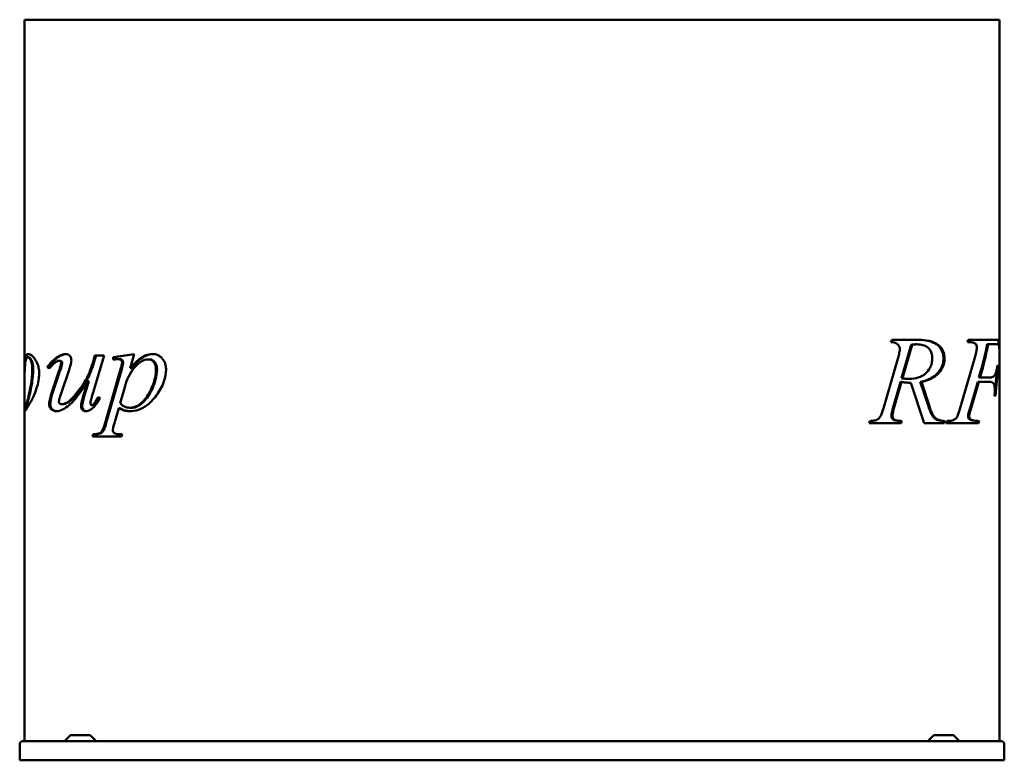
# Model space of a CAD drawing. Header units: millimetres. Extents: x 400 to 1700, y 254 to 1231.
import ezdxf

# ---------------------------------------------------------------- set-up
doc = ezdxf.new("R2010")
doc.units = ezdxf.units.MM
doc.header["$LTSCALE"] = 5
doc.layers.add('Widoczne (ISO)', color=7, linetype='Continuous', lineweight=50)

msp = doc.modelspace()

# ---------------------------------------------------------------- linework, layer by layer
at = {"layer": 'Widoczne (ISO)'}
for p, q in [((430.6, 1231.2), (406.5, 1231.2)), ((406.5, 1231.2), (406.5, 778.8)), ((430.6, 1231.2), (760.1, 1231.2)), ((818.1, 1231.2), (760.1, 1231.2)), ((818.1, 1231.2), (1281.9, 1231.2)), ((1339.9, 1231.2), (1281.9, 1231.2)), ((1339.9, 1231.2), (1669.4, 1231.2)), ((1693.5, 1231.2), (1669.4, 1231.2)), ((1693.5, 1231.2), (1693.5, 808.6)), ((1550.3, 805.6), (1551.3, 808.6)), ((1551.3, 808.6), (1587.1, 808.6)), ((1651.3, 805.6), (1652.3, 808.6)), ((1652.3, 808.6), (1669.4, 808.6)), ((1693.5, 808.6), (1669.4, 808.6)), ((1692.5, 808.6), (1692.5, 802.4)), ((1693.5, 808.6), (1693.5, 792.5)), ((1550.3, 805.6), (1550.7, 805.6)), ((1577, 802.2), (1564.3, 757.9)), ((1578.4, 802.2), (1565.7, 757.9)), ((1577, 802.2), (1578.4, 802.2)), ((1583.1, 802.8), (1584.5, 802.8)), ((1677.5, 802.8), (1678.7, 802.8)), ((1678.7, 802.8), (1689.7, 802.8)), ((411.8, 785.7), (410.8, 785.7)), ((453.6, 781), (452.2, 781)), ((511.7, 788), (496.9, 739)), ((497.5, 781.3), (499.4, 788)), ((498.9, 781.3), (497.5, 781.3)), ((498.9, 781.3), (500.8, 788)), ((499.4, 788), (511.7, 788)), ((523.5, 785.8), (551.2, 789.9)), ((525, 785.8), (523.5, 785.8)), ((523.5, 782.6), (523.5, 785.8)), ((525, 785.8), (551.2, 789.7)), ((525, 782.8), (525, 785.8)), ((531.5, 783.2), (530.1, 783.2)), ((551.2, 789.9), (545.8, 771.2)), ((571.2, 782.8), (569.8, 782.8)), ((1541, 720), (1560.1, 786.5)), ((1642.3, 720.1), (1661.4, 786.5)), ((1693.5, 792.5), (1693.5, 784.3)), ((1693.5, 784.3), (1693.5, 780.8)), ((1693.5, 780.8), (1693.5, 701.6)), ((1693.5, 780.8), (1693.5, 780.8)), ((406.5, 760.9), (406.5, 778.8)), ((438.9, 770.8), (436.4, 772.6)), ((437.8, 772.6), (436.4, 772.6)), ((439.5, 771.4), (437.8, 772.6)), ((443.3, 742.4), (451.7, 767.4)), ((444.7, 742.4), (453.2, 767.4)), ((512.9, 699.1), (533.3, 770.2)), ((514.3, 699.1), (534.8, 770.2)), ((547.3, 771.2), (545.8, 771.2)), ((1691.6, 774.9), (1690.9, 774.9)), ((406.5, 760.9), (406.5, 721)), ((464.4, 766.3), (455.5, 740.4)), ((1564.3, 757.9), (1565.7, 757.9)), ((1573.4, 757.2), (1574.8, 757.2)), ((1668.7, 766.8), (1666.5, 759)), ((1666.5, 759), (1667.9, 759)), ((1669.4, 764.3), (1667.9, 759)), ((1667.9, 759), (1669.4, 759)), ((1680.1, 759), (1669.4, 759)), ((491.3, 754), (489.8, 754)), ((539.5, 749.3), (532.6, 725)), ((1562.8, 753.3), (1552.9, 718.3)), ((1564.2, 753.3), (1554.3, 718.3)), ((1562.8, 753.3), (1564.2, 753.3)), ((1575.3, 752), (1576.7, 752)), ((1594.2, 698.6), (1576.7, 752)), ((1589.1, 753.3), (1599.7, 721)), ((1589.1, 753.3), (1590.6, 753.3)), ((1590.6, 753.3), (1601.1, 721)), ((1664.9, 753.3), (1654.8, 718.5)), ((1666.3, 753.3), (1656.3, 718.5)), ((1664.9, 753.3), (1666.3, 753.3)), ((1669.4, 753.3), (1666.3, 753.3)), ((1669.4, 753.3), (1679.1, 753.3)), ((503.8, 733.6), (506.2, 731.7)), ((1686.9, 734.9), (1688.2, 734.9)), ((406.5, 715.1), (406.5, 721)), ((406.5, 715.1), (406.5, 278.8)), ((407.9, 718.6), (406.9, 718.6)), ((407.5, 718.6), (407.5, 715.3)), ((457.1, 723.7), (455.7, 723.7)), ((496.5, 722.5), (495.1, 722.5)), ((530.7, 718.6), (524.7, 697.6)), ((532.2, 718.6), (530.7, 718.6)), ((547.7, 719.1), (546.3, 719.1)), ((1552.9, 718.3), (1554.3, 718.3)), ((1654.8, 718.5), (1656.3, 718.5)), ((1553.4, 703.4), (1554.8, 703.4)), ((1521.7, 698.6), (1522.6, 701.5)), ((1563.8, 698.6), (1521.7, 698.6)), ((1563.2, 701.5), (1562.4, 698.6)), ((1563.2, 701.5), (1564.6, 701.5)), ((1564.6, 701.5), (1563.8, 698.6)), ((1620.6, 698.6), (1594.2, 698.6)), ((1620.1, 701.5), (1619.2, 698.6)), ((1620.1, 701.5), (1621.5, 701.5)), ((1621.5, 701.5), (1620.6, 698.6)), ((1622.8, 698.6), (1623.9, 701.5)), ((1665.9, 698.6), (1622.8, 698.6)), ((1665.4, 701.5), (1664.5, 698.6)), ((1665.4, 701.5), (1666.9, 701.5)), ((1666.9, 701.5), (1665.9, 698.6)), ((1693.4, 701.5), (1693.5, 701.5)), ((1693.4, 698.6), (1693.5, 698.6)), ((1693.5, 701.6), (1693.5, 701.5)), ((1693.5, 701.5), (1693.5, 698.6)), ((1693.5, 698.6), (1693.5, 278.8)), ((496.3, 681), (497.1, 684)), ((534.5, 681), (496.3, 681)), ((498.5, 684), (497.1, 684)), ((497.7, 681), (498.5, 684)), ((535.3, 684), (534.5, 681)), ((466.7, 286.6), (459, 278.9)), ((467.1, 286.8), (492.9, 286.8)), ((493.3, 286.6), (501, 278.9)), ((1606.7, 286.6), (1599, 278.9)), ((1607.1, 286.8), (1632.9, 286.8)), ((1633.3, 286.6), (1641, 278.9)), ((400, 253.8), (400, 275)), ((403.8, 278.8), (1696.2, 278.8)), ((1700, 253.8), (1700, 275)), ((1700, 253.8), (400, 253.8))]:
    msp.add_line(p, q, dxfattribs=at)
for centre, radius, start, end in [((467.1, 286.3), 0.5, 90, 135), ((492.9, 286.3), 0.5, 45, 90), ((1607.1, 286.3), 0.5, 90, 135), ((1632.9, 286.3), 0.5, 45, 90), ((403.8, 275), 3.8, 90, 180), ((458.7, 279.3), 0.5, 270, 315), ((501.3, 279.3), 0.5, 225, 270), ((1598.7, 279.3), 0.5, 270, 315), ((1641.3, 279.3), 0.5, 225, 270), ((1696.2, 275), 3.8, 0, 90)]:
    msp.add_arc(centre, radius, start, end, dxfattribs=at)
for centre, major_axis, ratio, start_param, end_param in [((1611.5, 966), (0, -281.8), 0.287474, 0.785398, 0.953086), ((1611.5, 966), (0, -285.2), 0.287474, 0.785398, 0.961723), ((1611.5, 836), (0, -283.8), 0.285393, 1.20664, 1.341357), ((1611.5, 836), (0, -287.3), 0.285393, 1.211284, 1.35653), ((1611.5, 708.5), (0, -246), 0.333333, 1.530222, 1.542285)]:
    msp.add_ellipse(centre, major_axis=major_axis, ratio=ratio, start_param=start_param, end_param=end_param, dxfattribs=at)
for points, knots in [([(1585.7, 808.6), (1590.6, 808.6), (1595.9, 808.2), (1604, 806.2), (1607.4, 804.9), (1612.7, 801.2), (1614.5, 799.2), (1617.1, 795.4), (1618, 793.4), (1619.4, 788.9), (1619.7, 786.4), (1619.7, 783.8)], [-4.972661, -4.972661, -4.972661, -4.972661, -3.382304, -3.382304, -2.324689, -2.324689, -1.489095, -1.489095, -0.764079, -0.764079, 0, 0, 0, 0]), ([(1587.1, 808.6), (1591.7, 808.6), (1596.5, 808.2), (1605.2, 806.4), (1609.3, 804.8), (1613.9, 801.2), (1616.3, 799.1), (1619.2, 794), (1620, 792), (1620.9, 787.9), (1621.1, 785.9), (1621.1, 783.8)], [0, 0, 0, 0, 1.924405, 1.924405, 3.706934, 3.706934, 4.454802, 4.454802, 4.851747, 4.851747, 5.211352, 5.211352, 5.211352, 5.211352]), ([(1562.1, 796.8), (1562.1, 797.6), (1562, 798.3), (1561.5, 799.8), (1561.2, 800.4), (1560.3, 801.9), (1559.5, 802.6), (1558.1, 803.9), (1557, 804.4), (1554.1, 805.4), (1552.1, 805.6), (1550.3, 805.6)], [0, 0, 0, 0, 0.235866, 0.235866, 0.469502, 0.469502, 0.847625, 0.847625, 1.527301, 1.527301, 2.656765, 2.656765, 2.656765, 2.656765]), ([(1560.1, 786.5), (1560.4, 787.5), (1560.7, 788.7), (1561.3, 790.9), (1561.5, 792), (1561.8, 793.8), (1561.9, 794.5), (1562, 795.7), (1562.1, 796.3), (1562.1, 796.8)], [0, 0, 0, 0, 0.355409, 0.355409, 0.705165, 0.705165, 0.908479, 0.908479, 1.066773, 1.066773, 1.066773, 1.066773]), ([(1583.1, 802.8), (1582.2, 802.8), (1581.2, 802.7), (1579.2, 802.5), (1578.1, 802.4), (1577, 802.2)], [-0.8608685, -0.8608685, -0.8608685, -0.8608685, -0.4634176, -0.4634176, 0, 0, 0, 0]), ([(1584.5, 802.8), (1583.9, 802.8), (1583.3, 802.8), (1581.3, 802.6), (1579.8, 802.4), (1578.4, 802.2)], [0, 0, 0, 0, 0.2576589, 0.2576589, 0.8594893, 0.8594893, 0.8594893, 0.8594893]), ([(1604.8, 784.2), (1604.8, 786.6), (1604.5, 788.9), (1603.4, 792.8), (1602.7, 794.3), (1601, 796.8), (1599.9, 798), (1596.6, 800.5), (1594.6, 801.3), (1590, 802.6), (1587.2, 802.8), (1584.5, 802.8)], [0, 0, 0, 0, 0.706017, 0.706017, 1.258957, 1.258957, 1.746236, 1.746236, 2.310079, 2.310079, 3.065133, 3.065133, 3.065133, 3.065133]), ([(1663.7, 799), (1663.7, 799.7), (1663.6, 800.4), (1663.3, 801.6), (1663, 802.1), (1662.5, 802.9), (1662.1, 803.5), (1660.9, 804.3), (1660.5, 804.5), (1659.5, 804.9), (1658.7, 805.2), (1655.5, 805.5), (1653.1, 805.6), (1651.3, 805.6)], [0, 0, 0, 0, 0.2049464, 0.2049464, 0.3957406, 0.3957406, 0.5415477, 0.5415477, 0.6156261, 0.6156261, 0.7300904, 0.7300904, 0.8864793, 0.8864793, 0.8864793, 0.8864793]), ([(1661.4, 786.5), (1661.8, 787.8), (1662.1, 789.1), (1662.8, 791.7), (1663, 793), (1663.4, 795.2), (1663.5, 796.1), (1663.7, 797.7), (1663.7, 798.4), (1663.7, 799)], [0, 0, 0, 0, 0.424518, 0.424518, 0.828179, 0.828179, 1.094031, 1.094031, 1.297775, 1.297775, 1.297775, 1.297775]), ([(1692.8, 802), (1692.7, 802.3), (1692.5, 802.4), (1691.8, 802.7), (1691.5, 802.7), (1690.7, 802.8), (1690.2, 802.8), (1689.7, 802.8)], [0, 0, 0, 0, 0.3326431, 0.3326431, 0.5805695, 0.5805695, 0.8795102, 0.8795102, 0.8795102, 0.8795102]), ([(1693.5, 792.5), (1693.5, 794), (1693.5, 795.3), (1693.4, 797.8), (1693.4, 798.7), (1693.3, 799.8), (1693.2, 800.4), (1693.1, 801.3), (1693, 801.7), (1692.8, 802)], [0, 0, 0, 0, 0.438552, 0.438552, 0.911194, 0.911194, 1.56237, 1.56237, 2.214143, 2.214143, 2.214143, 2.214143]), ([(406.5, 778.8), (406.5, 779.6), (406.6, 780.4), (406.6, 782.1), (406.7, 783), (407.1, 785.5), (407.6, 787), (409, 789.3), (410.1, 789.9), (411.5, 789.9)], [0, 0, 0, 0, 0.398694, 0.398694, 0.90357, 0.90357, 1.98529, 1.98529, 3.257104, 3.257104, 3.257104, 3.257104]), ([(410.8, 785.7), (410, 785.7), (409.4, 785.3), (408.2, 783.2), (407.7, 781.3), (407.1, 776.9), (406.9, 774.2), (406.7, 769.8), (406.6, 768), (406.5, 764.6), (406.5, 762.8), (406.5, 760.9)], [0, 0, 0, 0, 0.695383, 0.695383, 1.645408, 1.645408, 2.630018, 2.630018, 3.215767, 3.215767, 3.882663, 3.882663, 3.882663, 3.882663]), ([(407.5, 780), (407.6, 781.3), (407.7, 782.6), (408.1, 785.4), (408.5, 786.6), (409.7, 788.9), (410.7, 789.7), (412, 789.9)], [-3.031142, -3.031142, -3.031142, -3.031142, -2.22533, -2.22533, -1.35513, -1.35513, -0.156009, -0.156009, -0.156009, -0.156009]), ([(416.6, 770.1), (416.6, 771.9), (416.5, 773.6), (416.1, 777.1), (415.8, 778.7), (414.8, 781.5), (414.3, 782.5), (413.4, 784.1), (412.9, 784.7), (411.8, 785.5), (411.3, 785.7), (410.8, 785.7)], [0, 0, 0, 0, 0.514121, 0.514121, 1.072018, 1.072018, 1.551277, 1.551277, 2.059585, 2.059585, 2.591682, 2.591682, 2.591682, 2.591682]), ([(411.5, 789.9), (412.7, 789.9), (414.1, 789.4), (417.1, 787.2), (418.6, 785.5), (421.3, 781.7), (422.6, 779.5), (424.4, 774.5), (425, 772.3), (425.6, 768.2), (425.7, 766.4), (425.7, 764.6)], [0, 0, 0, 0, 1.050437, 1.050437, 2.096856, 2.096856, 2.877295, 2.877295, 3.396928, 3.396928, 3.804943, 3.804943, 3.804943, 3.804943]), ([(417.7, 770.1), (417.7, 771.5), (417.7, 772.8), (417.5, 775.3), (417.3, 776.4), (416.7, 779.7), (416.1, 781), (415.2, 783), (414.6, 783.9), (413.2, 785.4), (412.5, 785.7), (411.8, 785.7)], [-1.749588, -1.749588, -1.749588, -1.749588, -1.588776, -1.588776, -1.444889, -1.444889, -1.154982, -1.154982, -0.617239, -0.617239, 0, 0, 0, 0]), ([(436.4, 772.6), (437.6, 774.3), (438.9, 776), (441.5, 779), (442.7, 780.3), (446.1, 783.5), (448.2, 785.1), (450.4, 786.4)], [0, 0, 0, 0, 0.737263, 0.737263, 1.418008, 1.418008, 2.434939, 2.434939, 2.434939, 2.434939]), ([(437.8, 772.6), (439.9, 775.6), (442.2, 778.3), (446.9, 783), (449.3, 784.9), (451.8, 786.4)], [-2.435531, -2.435531, -2.435531, -2.435531, -1.168566, -1.168566, 0, 0, 0, 0]), ([(452.2, 781), (451.1, 781), (450.1, 780.8), (448.8, 780.2), (448.6, 780.1), (448.2, 779.9), (448.1, 779.8), (447.2, 779.3), (445.9, 778.1), (442.6, 774.8), (440.6, 772.6), (438.9, 770.8)], [0, 0, 0, 0, 0.452426, 0.452426, 0.565354, 0.565354, 0.598106, 0.598106, 0.88879, 0.88879, 1.22409, 1.22409, 1.22409, 1.22409]), ([(450.4, 786.4), (451.4, 787), (452.3, 787.5), (454.3, 788.5), (455.2, 788.9), (457.7, 789.6), (459.3, 789.9), (460.8, 789.9)], [0, 0, 0, 0, 0.443173, 0.443173, 0.87056, 0.87056, 1.525279, 1.525279, 1.525279, 1.525279]), ([(451.8, 786.4), (453.6, 787.5), (455.4, 788.4), (458.6, 789.5), (460, 789.8), (461.5, 789.9)], [-1.523454, -1.523454, -1.523454, -1.523454, -0.712586, -0.712586, -0.110048, -0.110048, -0.110048, -0.110048]), ([(454.8, 778.7), (454.8, 778.9), (454.8, 779), (454.7, 779.4), (454.6, 779.6), (454.3, 780), (454.1, 780.2), (453.7, 780.5), (453.4, 780.7), (452.8, 781), (452.5, 781), (452.2, 781)], [0, 0, 0, 0, 0.055016, 0.055016, 0.1146323, 0.1146323, 0.2151156, 0.2151156, 0.384014, 0.384014, 0.5484018, 0.5484018, 0.5484018, 0.5484018]), ([(456.2, 778.7), (456.2, 778.8), (456.2, 778.9), (456.2, 779.1), (456.1, 779.2), (456, 779.5), (455.9, 779.7), (455.6, 780.2), (455.3, 780.5), (454.5, 780.9), (454.1, 781), (453.6, 781)], [-0.4930095, -0.4930095, -0.4930095, -0.4930095, -0.4588233, -0.4588233, -0.4241444, -0.4241444, -0.3472253, -0.3472253, -0.1919559, -0.1919559, 0, 0, 0, 0]), ([(455.7, 723.7), (456.9, 723.7), (458.2, 724), (460.3, 724.9), (462.3, 725.8), (466.3, 728.6), (469, 731.3), (474.9, 738), (480.2, 744.7), (487.1, 755.2), (488.2, 757.3), (491.8, 764.1), (494.9, 772.8), (497.5, 781.3)], [0, 0, 0, 0, 0.508448, 0.508448, 0.944929, 0.944929, 1.625024, 1.625024, 2.59686, 2.59686, 3.257305, 3.257305, 11.510803, 11.510803, 11.510803, 11.510803]), ([(457.1, 723.7), (459, 723.7), (461.2, 724.6), (465.4, 726.9), (468.4, 728.7), (477.2, 739.2), (481.7, 744.9), (488.9, 755.7), (489.9, 757.8), (493.5, 765), (496.4, 773.2), (498.9, 781.3)], [-6.563645, -6.563645, -6.563645, -6.563645, -4.779949, -4.779949, -3.624581, -3.624581, -3.065601, -3.065601, -2.638016, -2.638016, 0, 0, 0, 0]), ([(460.8, 789.9), (461.8, 789.9), (462.8, 789.8), (464.8, 788.9), (465.6, 788.2), (466.8, 786.9), (467.2, 786.2), (467.8, 784.7), (467.9, 784.2), (468.1, 783), (468.2, 782.4), (468.2, 781.8)], [0, 0, 0, 0, 0.41704, 0.41704, 0.902566, 0.902566, 1.357184, 1.357184, 1.641936, 1.641936, 1.908897, 1.908897, 1.908897, 1.908897]), ([(468.2, 781.8), (468.2, 780.9), (468.1, 779.8), (467.5, 776.6), (466.9, 774.2), (465.7, 770.2), (465.1, 768.2), (464.4, 766.3)], [0, 0, 0, 0, 0.289202, 0.289202, 0.863259, 0.863259, 1.431812, 1.431812, 1.431812, 1.431812]), ([(530.1, 783.2), (529.5, 783.2), (528.8, 783.1), (526.7, 783), (525, 782.8), (523.5, 782.6)], [0, 0, 0, 0, 0.2658996, 0.2658996, 0.902527, 0.902527, 0.902527, 0.902527]), ([(535.2, 778.6), (535.2, 779.1), (535.2, 779.7), (534.9, 780.6), (534.7, 781), (534.3, 781.6), (534, 782), (533.1, 782.6), (532.6, 782.8), (531.5, 783.1), (530.8, 783.2), (530.1, 783.2)], [0, 0, 0, 0, 0.1672663, 0.1672663, 0.305573, 0.305573, 0.4269626, 0.4269626, 0.5590602, 0.5590602, 0.7326499, 0.7326499, 0.7326499, 0.7326499]), ([(536.6, 778.6), (536.6, 778.9), (536.6, 779.3), (536.5, 779.9), (536.5, 780.2), (536.2, 780.9), (536, 781.3), (535.2, 782.2), (534.8, 782.5), (533.5, 783), (532.5, 783.2), (531.5, 783.2)], [-0.9074266, -0.9074266, -0.9074266, -0.9074266, -0.825647, -0.825647, -0.748684, -0.748684, -0.6223763, -0.6223763, -0.4261874, -0.4261874, 0, 0, 0, 0]), ([(569.8, 782.8), (566.8, 782.8), (563.9, 782), (558, 778.6), (555.1, 776), (550.6, 770.9), (547.9, 767.6), (542.9, 758.8), (541, 754.3), (539.5, 749.3)], [0, 0, 0, 0, 1.272053, 1.272053, 2.716201, 2.716201, 3.718658, 3.718658, 4.64506, 4.64506, 4.64506, 4.64506]), ([(545.8, 771.2), (548.5, 774.4), (551.4, 777.5), (555.6, 781.4), (556.9, 782.5), (559.8, 784.7), (562.4, 786.5), (569.1, 789.3), (572.4, 789.9), (575.8, 789.9)], [0, 0, 0, 0, 1.488185, 1.488185, 2.121084, 2.121084, 2.891212, 2.891212, 3.620958, 3.620958, 3.620958, 3.620958]), ([(547.3, 771.2), (552.1, 777), (557.4, 782.3), (562.8, 785.7), (563.1, 785.9), (567.6, 788.4), (571.9, 789.8), (576.4, 789.9)], [-4.376001, -4.376001, -4.376001, -4.376001, -2.156599, -2.156599, -2.024761, -2.024761, -0.109141, -0.109141, -0.109141, -0.109141]), ([(579.9, 769.4), (579.9, 771), (579.8, 772.6), (579.1, 775.5), (578.6, 776.8), (577.4, 778.9), (576.6, 779.7), (574.9, 781.2), (574, 781.9), (571.9, 782.6), (570.9, 782.8), (569.8, 782.8)], [0, 0, 0, 0, 0.479839, 0.479839, 0.910635, 0.910635, 1.311813, 1.311813, 1.778623, 1.778623, 2.227387, 2.227387, 2.227387, 2.227387]), ([(581.3, 769.4), (581.3, 771.3), (581.1, 773.2), (580.2, 776.3), (579.7, 777.5), (578.1, 779.7), (577, 780.8), (574.2, 782.5), (572.8, 782.8), (571.2, 782.8)], [-2.574386, -2.574386, -2.574386, -2.574386, -1.832817, -1.832817, -1.2631, -1.2631, -0.640796, -0.640796, 0, 0, 0, 0]), ([(575.8, 789.9), (578, 789.9), (580.1, 789.5), (584.3, 787.7), (586.2, 786.2), (588.9, 783.3), (590.3, 781.6), (592.1, 777.4), (592.5, 775.8), (593.1, 772.5), (593.2, 770.9), (593.2, 769.3)], [0, 0, 0, 0, 0.928489, 0.928489, 1.863867, 1.863867, 2.349961, 2.349961, 2.624437, 2.624437, 2.873932, 2.873932, 2.873932, 2.873932]), ([(1574.8, 757.2), (1578.7, 757.2), (1582.6, 757.6), (1589.9, 759.9), (1593.3, 761.8), (1597.9, 766), (1600.2, 768.4), (1602.9, 773.8), (1603.7, 775.9), (1604.6, 780.1), (1604.8, 782.1), (1604.8, 784.2)], [0, 0, 0, 0, 1.632972, 1.632972, 3.165291, 3.165291, 3.958977, 3.958977, 4.402994, 4.402994, 4.79195, 4.79195, 4.79195, 4.79195]), ([(1619.7, 783.8), (1619.7, 781.4), (1619.4, 779), (1618, 774.3), (1617, 772.1), (1614.4, 767.7), (1611.5, 763.7), (1601.4, 756.3), (1595.2, 754.3), (1589.1, 753.3)], [-8.39224, -8.39224, -8.39224, -8.39224, -6.648954, -6.648954, -4.7778, -4.7778, -2.584345, -2.584345, 0, 0, 0, 0]), ([(1621.1, 783.8), (1621.1, 781.3), (1620.8, 778.9), (1619.4, 774.2), (1618.4, 771.9), (1615.6, 767.3), (1613.3, 764.6), (1607.7, 759.6), (1604.5, 757.7), (1597.7, 754.8), (1594.1, 753.9), (1590.6, 753.3)], [0, 0, 0, 0, 0.751424, 0.751424, 1.545758, 1.545758, 2.578906, 2.578906, 3.706558, 3.706558, 4.881916, 4.881916, 4.881916, 4.881916]), ([(406.9, 718.6), (407.1, 718.6), (407.3, 719), (408, 720.5), (408.4, 721.7), (409.5, 725.4), (410.3, 728.4), (411.8, 734.8), (412.7, 738.8), (414.5, 747.7), (415.5, 753.1), (416.2, 760.8), (416.4, 762.8), (416.6, 766.7), (416.6, 768.4), (416.6, 770.1)], [0, 0, 0, 0, 0.582581, 0.582581, 1.271352, 1.271352, 2.400068, 2.400068, 3.665556, 3.665556, 5.383466, 5.383466, 6.00942, 6.00942, 6.529011, 6.529011, 6.529011, 6.529011]), ([(407.9, 718.6), (408.1, 718.6), (408.4, 719.1), (409.1, 720.7), (409.5, 721.9), (411.1, 727.5), (412.5, 733.4), (414.3, 741.4), (415.2, 745.4), (417, 756.2), (417.7, 763), (417.7, 770.1)], [-5.911247, -5.911247, -5.911247, -5.911247, -5.448353, -5.448353, -4.936574, -4.936574, -3.485285, -3.485285, -2.136737, -2.136737, 0, 0, 0, 0]), ([(451.7, 767.4), (452.2, 768.8), (452.7, 770.3), (453.5, 772.8), (453.8, 774), (454.3, 775.8), (454.5, 776.7), (454.7, 777.8), (454.8, 778.3), (454.8, 778.7)], [0, 0, 0, 0, 0.455969, 0.455969, 0.817471, 0.817471, 1.043004, 1.043004, 1.176661, 1.176661, 1.176661, 1.176661]), ([(453.2, 767.4), (454.6, 771.7), (455.7, 775.4), (456.2, 777.9), (456.2, 778.3), (456.2, 778.7)], [-0.6665344, -0.6665344, -0.6665344, -0.6665344, -0.1058618, -0.1058618, 0, 0, 0, 0]), ([(533.3, 770.2), (533.6, 771.3), (533.9, 772.4), (534.5, 774.4), (534.7, 775.4), (535, 776.8), (535.1, 777.3), (535.2, 778), (535.2, 778.3), (535.2, 778.6)], [0, 0, 0, 0, 0.3400419, 0.3400419, 0.632002, 0.632002, 0.7663777, 0.7663777, 0.8528556, 0.8528556, 0.8528556, 0.8528556]), ([(534.8, 770.2), (535.6, 773.2), (536.3, 775.9), (536.6, 777.9), (536.6, 778.3), (536.6, 778.6)], [-0.5114979, -0.5114979, -0.5114979, -0.5114979, -0.0907358, -0.0907358, 0, 0, 0, 0]), ([(593.2, 769.3), (593.2, 764.8), (592.5, 760.5), (589.2, 749.2), (585.7, 742.9), (578.5, 732.5), (574, 727), (564.6, 719.9), (560.8, 717.8), (552.9, 715.2), (548.9, 714.6), (544.9, 714.6)], [0, 0, 0, 0, 1.350686, 1.350686, 3.649378, 3.649378, 5.720367, 5.720367, 7.029196, 7.029196, 8.295113, 8.295113, 8.295113, 8.295113]), ([(546.3, 719.1), (547.8, 719.1), (549.2, 719.3), (551.5, 719.9), (552.3, 720.2), (554.7, 721.2), (556.4, 722.2), (562.4, 726.5), (566, 730.9), (570.1, 737), (571.7, 739.7), (574.6, 745.9), (575.8, 749), (577.6, 754.4), (578.7, 757.7), (579.7, 764.4), (579.9, 766.9), (579.9, 769.4)], [0, 0, 0, 0, 0.627097, 0.627097, 0.969224, 0.969224, 1.726809, 1.726809, 3.777978, 3.777978, 5.240654, 5.240654, 6.639347, 6.639347, 7.553183, 7.553183, 8.099417, 8.099417, 8.099417, 8.099417]), ([(547.7, 719.1), (549.6, 719.1), (551.4, 719.4), (555.2, 720.7), (557.1, 721.7), (560.1, 723.8), (561.4, 724.8), (566.1, 729.2), (570.3, 734.3), (576.3, 746.2), (578.4, 752.1), (580.6, 760.3), (581.3, 764.8), (581.3, 769.4)], [-6.766417, -6.766417, -6.766417, -6.766417, -5.9478, -5.9478, -5.084346, -5.084346, -4.476595, -4.476595, -2.65431, -2.65431, -1.385864, -1.385864, 0, 0, 0, 0]), ([(1680.1, 759), (1681.9, 759), (1683.5, 759.2), (1685.9, 760.2), (1686.9, 760.9), (1688.3, 763.2), (1688.8, 764.6), (1689.9, 768.6), (1690.5, 771.8), (1690.9, 774.9)], [0, 0, 0, 0, 1.034022, 1.034022, 2.076698, 2.076698, 2.898389, 2.898389, 4.395368, 4.395368, 4.395368, 4.395368]), ([(425.7, 764.6), (425.7, 762.4), (425.5, 760.2), (424.9, 754.3), (424.1, 750.8), (422.2, 744.2), (420.8, 740.1), (416.8, 730.7), (414.4, 726.3), (411.2, 721), (409.7, 718.4), (408, 716), (407.7, 715.4), (407.1, 714.8), (406.9, 714.6), (406.7, 714.6)], [0, 0, 0, 0, 0.656694, 0.656694, 1.796845, 1.796845, 2.848833, 2.848833, 4.223666, 4.223666, 4.881046, 4.881046, 5.135756, 5.135756, 5.35987, 5.35987, 5.35987, 5.35987]), ([(1564.3, 757.9), (1565.9, 757.7), (1567.5, 757.5), (1570.6, 757.2), (1572, 757.2), (1573.4, 757.2)], [-1.291459, -1.291459, -1.291459, -1.291459, -0.600061, -0.600061, 0, 0, 0, 0]), ([(1565.7, 757.9), (1566.5, 757.8), (1567.4, 757.6), (1569.1, 757.5), (1570, 757.4), (1572.2, 757.2), (1573.5, 757.2), (1574.8, 757.2)], [0, 0, 0, 0, 0.36893, 0.36893, 0.734724, 0.734724, 1.294263, 1.294263, 1.294263, 1.294263]), ([(439, 723.7), (439, 725), (439.1, 726.4), (439.7, 730.1), (440.3, 732.7), (441.7, 737.5), (442.5, 740), (443.3, 742.4)], [0, 0, 0, 0, 0.389553, 0.389553, 1.148151, 1.148151, 1.942481, 1.942481, 1.942481, 1.942481]), ([(440.4, 723.7), (440.4, 725.9), (440.8, 728.6), (442.3, 735), (443.5, 738.9), (444.7, 742.4)], [-2.019517, -2.019517, -2.019517, -2.019517, -1.142204, -1.142204, 0, 0, 0, 0]), ([(489.8, 754), (485.7, 747.5), (481.1, 740.6), (470.9, 727.5), (467.3, 724.2), (462.5, 720.1), (459.5, 718.1), (453.8, 715.4), (451, 714.6), (448.1, 714.6)], [0, 0, 0, 0, 2.622799, 2.622799, 5.846765, 5.846765, 10.219497, 10.219497, 14.07651, 14.07651, 14.07651, 14.07651]), ([(482.2, 728.3), (482.8, 730.6), (483.8, 734.3), (486.2, 742.3), (488.2, 748.8), (489.8, 754)], [0, 0, 0, 0, 0.726145, 0.726145, 2.124235, 2.124235, 2.124235, 2.124235]), ([(483.6, 728.3), (484.2, 730.7), (485.4, 734.6), (487.7, 742.7), (489.7, 748.9), (491.3, 754)], [-2.594581, -2.594581, -2.594581, -2.594581, -1.673146, -1.673146, 0, 0, 0, 0]), ([(1576.7, 752), (1575.6, 752), (1574.4, 752), (1572.1, 752.2), (1570.9, 752.3), (1567.9, 752.6), (1566.1, 752.9), (1564.2, 753.3)], [0, 0, 0, 0, 0.489647, 0.489647, 0.981287, 0.981287, 1.772845, 1.772845, 1.772845, 1.772845]), ([(1687.5, 742.9), (1687.5, 744.3), (1687.4, 745.7), (1687, 748), (1686.8, 748.9), (1686, 750.8), (1685.6, 751.3), (1684.7, 752.2), (1684, 752.5), (1682.2, 753.1), (1680.8, 753.3), (1679.1, 753.3)], [0, 0, 0, 0, 0.420968, 0.420968, 0.750387, 0.750387, 1.209925, 1.209925, 2.209106, 2.209106, 3.774217, 3.774217, 3.774217, 3.774217]), ([(1686.9, 734.9), (1687.1, 736), (1687.2, 737.1), (1687.4, 739.7), (1687.5, 741.3), (1687.5, 742.9)], [0, 0, 0, 0, 0.3407167, 0.3407167, 0.7977181, 0.7977181, 0.7977181, 0.7977181]), ([(455.5, 740.4), (455, 738.8), (454.4, 737.1), (453.5, 734.2), (453, 732.8), (452.4, 730.6), (452.2, 729.6), (451.9, 728.1), (451.8, 727.6), (451.8, 727.1)], [0, 0, 0, 0, 0.530349, 0.530349, 0.962087, 0.962087, 1.236569, 1.236569, 1.399394, 1.399394, 1.399394, 1.399394]), ([(481.1, 721), (481.1, 722), (481.2, 723.1), (481.6, 725.5), (481.9, 726.9), (482.2, 728.3)], [0, 0, 0, 0, 0.3090918, 0.3090918, 0.733454, 0.733454, 0.733454, 0.733454]), ([(482.5, 721), (482.5, 722), (482.7, 723.2), (483, 725.6), (483.3, 727), (483.6, 728.3)], [-0.731019, -0.731019, -0.731019, -0.731019, -0.4150375, -0.4150375, 0, 0, 0, 0]), ([(496.9, 739), (496.4, 737.3), (495.8, 735.5), (495, 732.5), (494.6, 731), (494.1, 728.7), (493.8, 727.7), (493.6, 726.2), (493.5, 725.6), (493.5, 725.1)], [0, 0, 0, 0, 0.544155, 0.544155, 0.983885, 0.983885, 1.263624, 1.263624, 1.431642, 1.431642, 1.431642, 1.431642]), ([(506.2, 731.7), (505.2, 729.9), (504.1, 728.1), (502, 725), (500.9, 723.6), (498.2, 720.4), (496.5, 718.7), (494.7, 717.4)], [0, 0, 0, 0, 0.689281, 0.689281, 1.311106, 1.311106, 2.178011, 2.178011, 2.178011, 2.178011]), ([(495.1, 722.5), (495.4, 722.5), (495.8, 722.6), (496.5, 723), (496.7, 723.1), (497.1, 723.4), (497.2, 723.5), (497.9, 724.2), (498.7, 725.4), (500.6, 728.2), (502.5, 731.4), (503.8, 733.6)], [0, 0, 0, 0, 0.164681, 0.164681, 0.289886, 0.289886, 0.35139, 0.35139, 0.635198, 0.635198, 1.51669, 1.51669, 1.51669, 1.51669]), ([(496.5, 722.5), (496.8, 722.5), (497.2, 722.6), (497.9, 723), (498.3, 723.2), (498.7, 723.6), (498.8, 723.7), (499.7, 724.5), (502, 728.2), (504.7, 732.8)], [-2.042601, -2.042601, -2.042601, -2.042601, -1.990438, -1.990438, -1.92975, -1.92975, -1.914972, -1.914972, -0.098984, -0.098984, -0.098984, -0.098984]), ([(406.5, 721), (406.5, 720.4), (406.5, 720), (406.6, 719.3), (406.6, 719), (406.8, 718.7), (406.8, 718.6), (406.9, 718.6)], [0, 0, 0, 0, 0.276078, 0.276078, 0.5745066, 0.5745066, 0.8243423, 0.8243423, 0.8243423, 0.8243423]), ([(406.7, 714.6), (406.7, 714.6), (406.6, 714.7), (406.6, 714.8), (406.5, 714.9), (406.5, 715), (406.5, 715), (406.5, 715.1), (406.5, 715.1), (406.5, 715.1)], [0, 0, 0, 0, 0.331787, 0.331787, 0.4778286, 0.4778286, 0.5348315, 0.5348315, 0.5882948, 0.5882948, 0.5882948, 0.5882948]), ([(448.1, 714.6), (447, 714.6), (445.8, 714.8), (443.3, 715.8), (442.3, 716.5), (440.9, 717.9), (440.3, 718.7), (439.5, 720.2), (439.3, 720.9), (439, 722.3), (439, 723), (439, 723.7)], [0, 0, 0, 0, 0.501264, 0.501264, 1.103619, 1.103619, 1.676869, 1.676869, 2.058085, 2.058085, 2.401716, 2.401716, 2.401716, 2.401716]), ([(448.9, 714.6), (448.1, 714.7), (447.3, 714.8), (445.7, 715.3), (444.8, 715.8), (443.4, 716.8), (442.6, 717.5), (441.4, 719.3), (441, 720), (440.5, 721.8), (440.4, 722.7), (440.4, 723.7)], [-2.100998, -2.100998, -2.100998, -2.100998, -1.593481, -1.593481, -1.001561, -1.001561, -0.570626, -0.570626, -0.291362, -0.291362, 0, 0, 0, 0]), ([(451.8, 727.1), (451.8, 726.7), (451.9, 726.3), (452.1, 725.7), (452.2, 725.4), (452.6, 724.8), (452.8, 724.6), (453.4, 724.2), (453.8, 724), (454.7, 723.7), (455.2, 723.7), (455.7, 723.7)], [0, 0, 0, 0, 0.1170617, 0.1170617, 0.2164655, 0.2164655, 0.3509436, 0.3509436, 0.6154143, 0.6154143, 0.9003473, 0.9003473, 0.9003473, 0.9003473]), ([(487.2, 714.6), (486.3, 714.6), (485.5, 714.7), (484, 715.4), (483.3, 715.8), (482.3, 717), (481.9, 717.6), (481.4, 718.7), (481.3, 719.1), (481.2, 720.1), (481.1, 720.5), (481.1, 721)], [0, 0, 0, 0, 0.347165, 0.347165, 0.673963, 0.673963, 0.908244, 0.908244, 1.055119, 1.055119, 1.194299, 1.194299, 1.194299, 1.194299]), ([(487.9, 714.6), (487.5, 714.7), (487.1, 714.7), (486.2, 715), (485.6, 715.2), (484.4, 716.1), (483.9, 716.8), (483.3, 717.6), (483, 718.2), (482.6, 719.5), (482.5, 720.2), (482.5, 721)], [-0.7293631, -0.7293631, -0.7293631, -0.7293631, -0.6648977, -0.6648977, -0.575193, -0.575193, -0.4323167, -0.4323167, -0.224015, -0.224015, 0, 0, 0, 0]), ([(494.7, 717.4), (494, 716.9), (493.2, 716.4), (491.8, 715.6), (491, 715.3), (489.3, 714.8), (488.2, 714.6), (487.2, 714.6)], [0, 0, 0, 0, 0.341196, 0.341196, 0.666461, 0.666461, 1.115364, 1.115364, 1.115364, 1.115364]), ([(493.5, 725.1), (493.5, 724.6), (493.6, 724.1), (493.8, 723.4), (493.9, 723.2), (494.1, 722.9), (494.2, 722.8), (494.5, 722.6), (494.6, 722.6), (494.8, 722.5), (494.9, 722.5), (495.1, 722.5)], [0, 0, 0, 0, 0.1463368, 0.1463368, 0.2637165, 0.2637165, 0.4355233, 0.4355233, 0.5561497, 0.5561497, 0.6809204, 0.6809204, 0.6809204, 0.6809204]), ([(544.9, 714.6), (543.6, 714.6), (542.3, 714.7), (540.4, 714.9), (539.7, 715), (537.4, 715.5), (534.7, 716.2), (530.7, 718.6)], [0, 0, 0, 0, 0.553571, 0.553571, 0.824763, 0.824763, 1.576066, 1.576066, 1.576066, 1.576066]), ([(545.7, 714.6), (543.5, 714.7), (541.3, 714.9), (539.2, 715.4), (539.2, 715.4), (536.8, 716.1), (534.4, 717.3), (532.2, 718.6)], [-1.874022, -1.874022, -1.874022, -1.874022, -1.033535, -1.033535, -1.019823, -1.019823, 0, 0, 0, 0]), ([(532.6, 725), (533.8, 723.7), (535, 722.6), (537.6, 720.9), (538.9, 720.4), (542.2, 719.3), (544.3, 719.1), (546.3, 719.1)], [0, 0, 0, 0, 0.630123, 0.630123, 1.208153, 1.208153, 2.064754, 2.064754, 2.064754, 2.064754]), ([(1535.6, 706.5), (1536.2, 707.4), (1536.7, 708.4), (1538.7, 712.6), (1540, 716.5), (1541, 720)], [0, 0, 0, 0, 0.378139, 0.378139, 1.4991, 1.4991, 1.4991, 1.4991]), ([(1552.9, 718.3), (1552.4, 716.6), (1551.9, 714.7), (1551.2, 711.4), (1551, 709.9), (1551, 708.4)], [-1.026684, -1.026684, -1.026684, -1.026684, -0.45203, -0.45203, 0, 0, 0, 0]), ([(1554.3, 718.3), (1554, 717.3), (1553.7, 716.3), (1553.2, 714.2), (1553, 713.1), (1552.7, 711.4), (1552.6, 710.7), (1552.5, 709.5), (1552.5, 708.9), (1552.5, 708.4)], [0, 0, 0, 0, 0.326358, 0.326358, 0.666339, 0.666339, 0.867987, 0.867987, 1.035306, 1.035306, 1.035306, 1.035306]), ([(1599.7, 721), (1601.6, 715.1), (1603.8, 710.2), (1607, 705.9), (1608.1, 704.8), (1612.8, 702.3), (1616.5, 701.7), (1620.1, 701.5)], [-4.729265, -4.729265, -4.729265, -4.729265, -2.471208, -2.471208, -1.510132, -1.510132, 0, 0, 0, 0]), ([(1601.1, 721), (1602.5, 716.6), (1604.3, 712.2), (1607.7, 706.6), (1608.9, 705.4), (1611.4, 703.7), (1613.1, 703), (1616.9, 701.9), (1619.3, 701.6), (1621.5, 701.5)], [0, 0, 0, 0, 1.462759, 1.462759, 2.571698, 2.571698, 4.119391, 4.119391, 6.238407, 6.238407, 6.238407, 6.238407]), ([(1637.1, 706.4), (1637.7, 707.3), (1638.3, 708.4), (1640, 712.4), (1641.2, 716.3), (1642.3, 720.1)], [0, 0, 0, 0, 0.364727, 0.364727, 1.409351, 1.409351, 1.409351, 1.409351]), ([(1654.8, 718.5), (1653.9, 715.6), (1652.9, 712.2), (1652.3, 709), (1652.2, 708.3), (1652.2, 707.7)], [-0.8349609, -0.8349609, -0.8349609, -0.8349609, -0.177644, -0.177644, 0, 0, 0, 0]), ([(1656.3, 718.5), (1655.8, 717.2), (1655.4, 715.9), (1654.8, 713.6), (1654.4, 712.4), (1654, 710.6), (1653.9, 709.8), (1653.7, 708.7), (1653.6, 708.2), (1653.6, 707.7)], [0, 0, 0, 0, 0.416616, 0.416616, 0.766325, 0.766325, 0.981665, 0.981665, 1.114539, 1.114539, 1.114539, 1.114539]), ([(1522.6, 701.5), (1523.5, 701.6), (1524.5, 701.6), (1526.2, 701.8), (1527, 701.9), (1528.8, 702.2), (1529.9, 702.4), (1530.7, 702.8)], [0, 0, 0, 0, 0.391654, 0.391654, 0.720044, 0.720044, 1.155183, 1.155183, 1.155183, 1.155183]), ([(1530.7, 702.8), (1531.2, 703), (1531.8, 703.3), (1532.8, 703.8), (1533.3, 704.2), (1534.4, 705.1), (1535.1, 705.7), (1535.6, 706.5)], [0, 0, 0, 0, 0.2383063, 0.2383063, 0.4690371, 0.4690371, 0.7855345, 0.7855345, 0.7855345, 0.7855345]), ([(1551, 708.4), (1551, 707.8), (1551.1, 707.2), (1551.4, 706.1), (1551.6, 705.6), (1552.3, 704.4), (1552.8, 703.9), (1553.4, 703.4)], [-0.6296601, -0.6296601, -0.6296601, -0.6296601, -0.4512226, -0.4512226, -0.2752835, -0.2752835, 0, 0, 0, 0]), ([(1552.5, 708.4), (1552.5, 707.7), (1552.5, 707), (1552.9, 705.8), (1553.1, 705.3), (1553.8, 704.3), (1554.3, 703.8), (1554.8, 703.4)], [0, 0, 0, 0, 0.2051856, 0.2051856, 0.3828715, 0.3828715, 0.6307118, 0.6307118, 0.6307118, 0.6307118]), ([(1553.4, 703.4), (1554, 703), (1555.2, 702.6), (1558.7, 701.9), (1561.2, 701.7), (1563.2, 701.5)], [-1.498229, -1.498229, -1.498229, -1.498229, -0.844997, -0.844997, 0, 0, 0, 0]), ([(1554.8, 703.4), (1555.1, 703.2), (1555.6, 703), (1556.9, 702.5), (1558.1, 702.3), (1560.8, 701.9), (1562.8, 701.7), (1564.6, 701.5)], [0, 0, 0, 0, 0.157347, 0.157347, 0.50257, 0.50257, 1.149774, 1.149774, 1.149774, 1.149774]), ([(1623.9, 701.5), (1624.9, 701.6), (1625.9, 701.6), (1627.7, 701.7), (1628.6, 701.8), (1630.5, 702.1), (1631.6, 702.3), (1632.3, 702.7)], [0, 0, 0, 0, 0.416669, 0.416669, 0.762796, 0.762796, 1.246767, 1.246767, 1.246767, 1.246767]), ([(1632.3, 702.7), (1632.9, 702.9), (1633.4, 703.2), (1634.4, 703.7), (1634.9, 704.1), (1636, 705), (1636.6, 705.6), (1637.1, 706.4)], [0, 0, 0, 0, 0.2328464, 0.2328464, 0.461311, 0.461311, 0.7746817, 0.7746817, 0.7746817, 0.7746817]), ([(1652.2, 707.7), (1652.2, 707.4), (1652.3, 707.1), (1652.4, 706.4), (1652.5, 706.1), (1652.8, 705.3), (1653, 704.9), (1653.8, 704), (1654.3, 703.6), (1656, 702.5), (1659.8, 701.9), (1665.4, 701.5)], [-2.961231, -2.961231, -2.961231, -2.961231, -2.873124, -2.873124, -2.787535, -2.787535, -2.629183, -2.629183, -2.401027, -2.401027, 0, 0, 0, 0]), ([(1653.6, 707.7), (1653.6, 707.2), (1653.7, 706.7), (1654, 705.7), (1654.2, 705.3), (1654.7, 704.5), (1655.1, 704.1), (1656, 703.4), (1656.7, 703), (1660.6, 702), (1663.9, 701.7), (1666.9, 701.5)], [0, 0, 0, 0, 0.159095, 0.159095, 0.307385, 0.307385, 0.501938, 0.501938, 0.745658, 0.745658, 1.137082, 1.137082, 1.137082, 1.137082]), ([(497.1, 684), (499.1, 684.1), (501.3, 684.3), (504.9, 685.1), (506.2, 685.7), (507.6, 686.8), (508.2, 687.3), (510.4, 691.2), (511.7, 694.9), (512.9, 699.1)], [0, 0, 0, 0, 0.840193, 0.840193, 1.520037, 1.520037, 1.772153, 1.772153, 2.166061, 2.166061, 2.166061, 2.166061]), ([(498.5, 684), (501.2, 684.1), (504, 684.4), (507.1, 685.5), (507.9, 685.9), (508.7, 686.5), (508.8, 686.6), (509.5, 687.3), (510.2, 688.3), (512.2, 692.2), (513.3, 695.7), (514.3, 699.1)], [-3.663416, -3.663416, -3.663416, -3.663416, -2.261648, -2.261648, -1.695807, -1.695807, -1.652392, -1.652392, -1.104697, -1.104697, 0, 0, 0, 0]), ([(524.7, 697.6), (524.4, 696.7), (524.1, 695.6), (523.7, 693.8), (523.4, 692.8), (523.1, 691.4), (523, 691), (523, 690.2), (522.9, 689.9), (522.9, 689.6)], [0, 0, 0, 0, 0.3143124, 0.3143124, 0.5971925, 0.5971925, 0.730332, 0.730332, 0.8162231, 0.8162231, 0.8162231, 0.8162231]), ([(522.9, 689.6), (522.9, 689.1), (523, 688.5), (523.3, 687.5), (523.5, 687.1), (524, 686.4), (524.3, 686), (525.6, 685.1), (526.5, 684.7), (528, 684.3), (528.9, 684.2), (531.4, 684), (533.6, 684), (535.3, 684)], [0, 0, 0, 0, 0.166206, 0.166206, 0.318694, 0.318694, 0.461864, 0.461864, 0.651507, 0.651507, 0.851527, 0.851527, 1.327882, 1.327882, 1.327882, 1.327882])]:
    msp.add_open_spline(points, degree=3, knots=knots, dxfattribs=at)
for points in [[(1693.5, 780.8), (1693.5, 781.9), (1693.5, 783.1), (1693.5, 784.3)], [(1575.3, 752), (1575.3, 752), (1575.3, 752), (1575.3, 752)], [(1693.4, 701.5), (1693.5, 701.5), (1693.5, 701.6), (1693.5, 701.6)]]:
    msp.add_open_spline(points, degree=3, dxfattribs=at)

doc.saveas('drawing.dxf')
